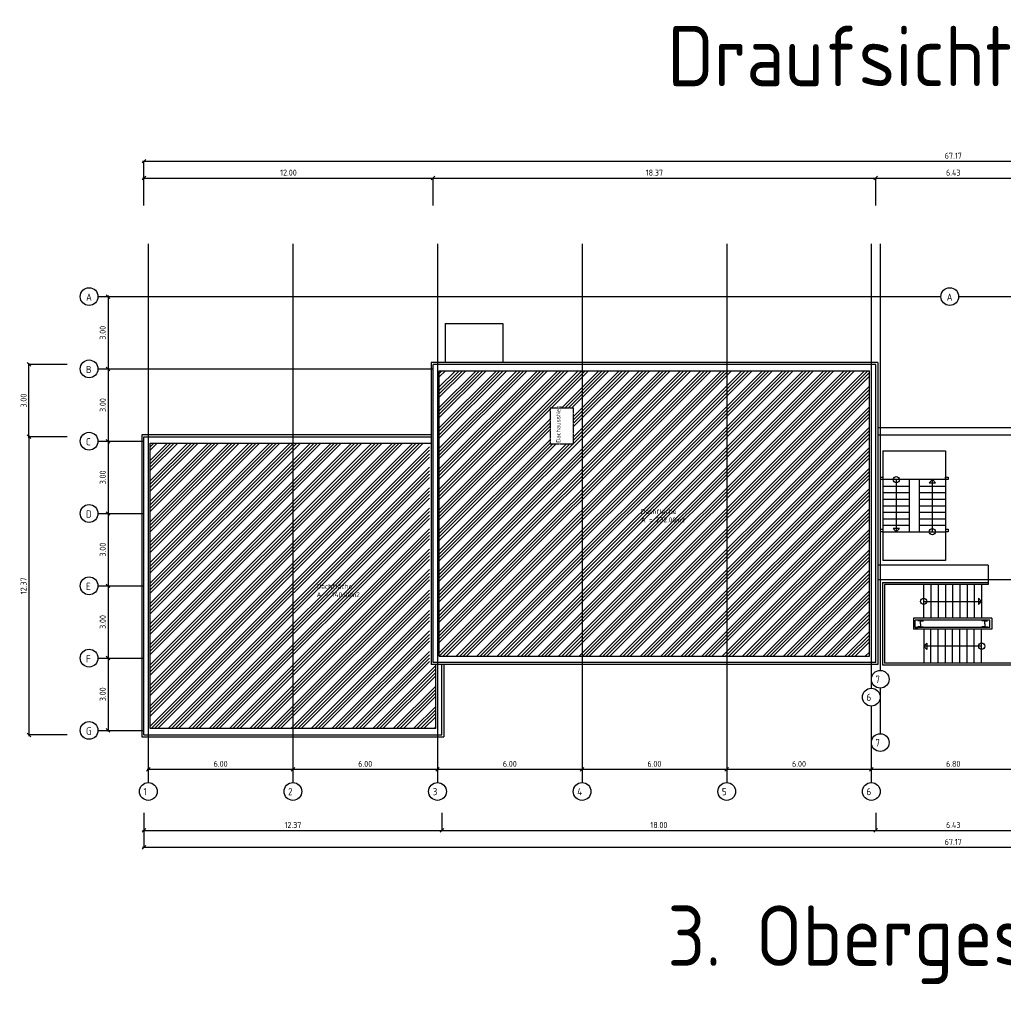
# Model space of a CAD drawing. Extents: x -112620 to -90450, y -13144 to 9644.
# Tile 33 of 34: x -107748 to -103667, y 5559 to 9644. Entities that reach past the tile are written whole.
import ezdxf

# ---------------------------------------------------------------- set-up
doc = ezdxf.new("R2010")
doc.units = 0
doc.header["$LTSCALE"] = 0.5
doc.header["$MEASUREMENT"] = 0
doc.linetypes.add('STRICHLINIE', pattern=[19.05, 12.7, -6.35])
doc.layers.get('0').update_dxf_attribs({"linetype": 'CONTINUOUS'})
doc.layers.get('DEFPOINTS').update_dxf_attribs({"linetype": 'CONTINUOUS'})
for name, color, linetype in [('BEMAS', 30, 'CONTINUOUS'), ('HILFSLINIE', 231, 'CONTINUOUS'), ('LAYER1NEUB', 10, 'CONTINUOUS'), ('SCHRAFF', 140, 'CONTINUOUS'), ('SCHRAFF1', 253, 'CONTINUOUS'), ('SCHRAFFB', 254, 'CONTINUOUS'), ('WÄNDES', 7, 'CONTINUOUS'), ('WÄRMEÜBER', 240, 'CONTINUOUS')]:
    doc.layers.add(name, color=color, linetype=linetype)
doc.styles.get("Standard").update_dxf_attribs({"font": 'isocp3.shx', "height": 25})
doc.dimstyles.new('M100', dxfattribs={"dimtxt": 35, "dimasz": 15, "dimexe": 5, "dimexo": 5, "dimgap": 10, "dimtad": 1, "dimlfac": 0.01, "dimzin": 0, "dimtxsty": 'STANDARD', "dimblk1": 'OBLIQUE', "dimblk2": 'OBLIQUE', "dimsah": 1, "dimcen": 2.5, "dimdle": 5, "dimazin": 3, "dimtfac": 1, "dimtmove": 0, "dimatfit": 3, "dimtolj": 1, "dimtzin": 0})

# ---------------------------------------------------------------- blocks, each defined once
blk = doc.blocks.new('_OBLIQUE')
at = {"color": 0, "linetype": 'BYBLOCK'}
blk.add_line((-0.5, -0.5), (0.5, 0.5), dxfattribs=at)
blk = doc.blocks.new('*D857')
at = {"color": 0, "linetype": 'BYBLOCK'}
for p, q in [((-107709.7, 7918.6), (-107709.7, 6671.6)), ((-104093, -5451.2), (-103918, -5451.2))]:
    blk.add_line(p, q, dxfattribs=at)
at = {"layer": 'DEFPOINTS', "color": 0, "linetype": 'BYBLOCK'}
for p in [(-107709.7, 7913.6), (-107709.7, 6676.6), (-107709.7, 6676.6), (-104088, -5451.2), (-103923, -5451.2), (-103923, -5451.2)]:
    blk.add_point(p, dxfattribs=at)
at = {"color": 0, "linetype": 'BYBLOCK', "xscale": 15, "yscale": 15, "zscale": 15}
for p, rotation in [((-107709.7, 7913.6), 90), ((-107709.7, 6676.6), 270), ((-104088, -5451.2), 180)]:
    blk.add_blockref('_OBLIQUE', p, dxfattribs=dict(at, rotation=rotation))
blk.add_blockref('_OBLIQUE', (-103923, -5451.2), dxfattribs=at)
at = {"color": 0, "linetype": 'BYBLOCK', "insert": (-107732.2, 7295.1), "char_height": 25, "attachment_point": 5, "rotation": 90}
blk.add_mtext('\\A1;12.37', dxfattribs=at)
at = {"color": 0, "linetype": 'BYBLOCK', "insert": (-104005.5, -5428.7), "char_height": 25, "attachment_point": 5}
blk.add_mtext('\\A1;1.65', dxfattribs=at)
blk = doc.blocks.new('*D858')
at = {"color": 0, "linetype": 'BYBLOCK'}
for p, q in [((-107709.7, 7908.6), (-107709.7, 8218.6)), ((-104843, -5451.2), (-104683, -5451.2))]:
    blk.add_line(p, q, dxfattribs=at)
at = {"layer": 'DEFPOINTS', "color": 0, "linetype": 'BYBLOCK'}
for p in [(-107709.7, 8213.6), (-107709.7, 8213.6), (-107709.7, 7913.6), (-104838, -5451.2), (-104688, -5451.2), (-104688, -5451.2)]:
    blk.add_point(p, dxfattribs=at)
at = {"color": 0, "linetype": 'BYBLOCK', "xscale": 15, "yscale": 15, "zscale": 15}
for p, rotation in [((-107709.7, 8213.6), 90), ((-107709.7, 7913.6), 270), ((-104838, -5451.2), 180)]:
    blk.add_blockref('_OBLIQUE', p, dxfattribs=dict(at, rotation=rotation))
blk.add_blockref('_OBLIQUE', (-104688, -5451.2), dxfattribs=at)
at = {"color": 0, "linetype": 'BYBLOCK', "insert": (-107732.2, 8063.6), "char_height": 25, "attachment_point": 5, "rotation": 90}
blk.add_mtext('\\A1;3.00', dxfattribs=at)
at = {"color": 0, "linetype": 'BYBLOCK', "insert": (-104763, -5428.7), "char_height": 25, "attachment_point": 5}
blk.add_mtext('\\A1;1.50', dxfattribs=at)
blk = doc.blocks.new('*D859')
at = {"color": 0, "linetype": 'BYBLOCK'}
for p, q in [((-100176.1, 8518.6), (-100176.1, 7908.6)), ((-104693, -5451.2), (-104083, -5451.2))]:
    blk.add_line(p, q, dxfattribs=at)
at = {"layer": 'DEFPOINTS', "color": 0, "linetype": 'BYBLOCK'}
for p in [(-100176.1, 8513.6), (-100176.1, 7913.6), (-100176.1, 7913.6), (-104688, -5451.2), (-104088, -5451.2), (-104088, -5451.2)]:
    blk.add_point(p, dxfattribs=at)
at = {"color": 0, "linetype": 'BYBLOCK', "xscale": 15, "yscale": 15, "zscale": 15}
for p, rotation in [((-100176.1, 8513.6), 90), ((-100176.1, 7913.6), 270), ((-104688, -5451.2), 180)]:
    blk.add_blockref('_OBLIQUE', p, dxfattribs=dict(at, rotation=rotation))
blk.add_blockref('_OBLIQUE', (-104088, -5451.2), dxfattribs=at)
at = {"color": 0, "linetype": 'BYBLOCK', "insert": (-100198.6, 8213.6), "char_height": 25, "attachment_point": 5, "rotation": 90}
blk.add_mtext('\\A1;6.00', dxfattribs=at)
at = {"color": 0, "linetype": 'BYBLOCK', "insert": (-104388, -5428.7), "char_height": 25, "attachment_point": 5}
blk.add_mtext('\\A1;6.00', dxfattribs=at)
blk = doc.blocks.new('*D860')
at = {"color": 0, "linetype": 'BYBLOCK'}
for p, q in [((-100176.1, 7918.6), (-100176.1, 6671.6)), ((-104833, -5451.2), (-105428, -5451.2))]:
    blk.add_line(p, q, dxfattribs=at)
at = {"layer": 'DEFPOINTS', "color": 0, "linetype": 'BYBLOCK'}
for p in [(-100176.1, 7913.6), (-100176.1, 6676.6), (-100176.1, 6676.6), (-105423, -5451.2), (-105423, -5451.2), (-104838, -5451.2)]:
    blk.add_point(p, dxfattribs=at)
at = {"color": 0, "linetype": 'BYBLOCK', "xscale": 15, "yscale": 15, "zscale": 15}
for p, rotation in [((-100176.1, 7913.6), 90), ((-100176.1, 6676.6), 270), ((-105423, -5451.2), 180)]:
    blk.add_blockref('_OBLIQUE', p, dxfattribs=dict(at, rotation=rotation))
blk.add_blockref('_OBLIQUE', (-104838, -5451.2), dxfattribs=at)
at = {"color": 0, "linetype": 'BYBLOCK', "insert": (-100198.6, 7295.1), "char_height": 25, "attachment_point": 5, "rotation": 90}
blk.add_mtext('\\A1;12.37', dxfattribs=at)
at = {"color": 0, "linetype": 'BYBLOCK', "insert": (-105130.5, -5428.7), "char_height": 25, "attachment_point": 5}
blk.add_mtext('\\A1;5.85', dxfattribs=at)
blk = doc.blocks.new('*D861')
at = {"color": 0, "linetype": 'BYBLOCK'}
for p, q in [((-103558, 8986.8), (-101711, 8986.8)), ((-105598, -5381.2), (-106038, -5381.2))]:
    blk.add_line(p, q, dxfattribs=at)
at = {"layer": 'DEFPOINTS', "color": 0, "linetype": 'BYBLOCK'}
for p in [(-103553, 8986.8), (-101716, 8986.8), (-101716, 8986.8), (-106033, -5381.2), (-106033, -5381.2), (-105603, -5381.2)]:
    blk.add_point(p, dxfattribs=at)
at = {"color": 0, "linetype": 'BYBLOCK', "xscale": 15, "yscale": 15, "zscale": 15, "rotation": 180}
for p in [(-103553, 8986.8), (-106033, -5381.2)]:
    blk.add_blockref('_OBLIQUE', p, dxfattribs=at)
at = {"color": 0, "linetype": 'BYBLOCK', "xscale": 15, "yscale": 15, "zscale": 15}
for p in [(-101716, 8986.8), (-105603, -5381.2)]:
    blk.add_blockref('_OBLIQUE', p, dxfattribs=at)
at = {"color": 0, "linetype": 'BYBLOCK', "char_height": 25, "attachment_point": 5}
for s, insert in [('\\A1;18.37', (-102634.5, 9009.3)), ('\\A1;4.30', (-105818, -5358.7))]:
    blk.add_mtext(s, dxfattribs=dict(at, insert=insert))
blk = doc.blocks.new('*D863')
at = {"color": 0, "linetype": 'BYBLOCK'}
blk.add_line((-104201, 8986.8), (-103548, 8986.8), dxfattribs=at)
at = {"layer": 'DEFPOINTS', "color": 0, "linetype": 'BYBLOCK'}
for p in [(-104196, 8986.8), (-103553, 8986.8), (-103553, 8986.8)]:
    blk.add_point(p, dxfattribs=at)
at = {"color": 0, "linetype": 'BYBLOCK', "xscale": 15, "yscale": 15, "zscale": 15, "rotation": 180}
blk.add_blockref('_OBLIQUE', (-104196, 8986.8), dxfattribs=at)
at = {"color": 0, "linetype": 'BYBLOCK', "xscale": 15, "yscale": 15, "zscale": 15}
blk.add_blockref('_OBLIQUE', (-103553, 8986.8), dxfattribs=at)
at = {"color": 0, "linetype": 'BYBLOCK', "insert": (-103874.5, 9009.3), "char_height": 25, "attachment_point": 5}
blk.add_mtext('\\A1;6.43', dxfattribs=at)
blk = doc.blocks.new('*D864')
at = {"color": 0, "linetype": 'BYBLOCK'}
blk.add_line((-106038, 8986.8), (-104191, 8986.8), dxfattribs=at)
at = {"layer": 'DEFPOINTS', "color": 0, "linetype": 'BYBLOCK'}
for p in [(-106033, 8986.8), (-104196, 8986.8), (-104196, 8986.8)]:
    blk.add_point(p, dxfattribs=at)
at = {"color": 0, "linetype": 'BYBLOCK', "xscale": 15, "yscale": 15, "zscale": 15, "rotation": 180}
blk.add_blockref('_OBLIQUE', (-106033, 8986.8), dxfattribs=at)
at = {"color": 0, "linetype": 'BYBLOCK', "xscale": 15, "yscale": 15, "zscale": 15}
blk.add_blockref('_OBLIQUE', (-104196, 8986.8), dxfattribs=at)
at = {"color": 0, "linetype": 'BYBLOCK', "insert": (-105114.5, 9009.3), "char_height": 25, "attachment_point": 5}
blk.add_mtext('\\A1;18.37', dxfattribs=at)
blk = doc.blocks.new('*D865')
at = {"color": 0, "linetype": 'BYBLOCK'}
blk.add_line((-107238, 8986.8), (-106028, 8986.8), dxfattribs=at)
at = {"layer": 'DEFPOINTS', "color": 0, "linetype": 'BYBLOCK'}
for p in [(-107233, 8986.8), (-106033, 8986.8), (-106033, 8986.8)]:
    blk.add_point(p, dxfattribs=at)
at = {"color": 0, "linetype": 'BYBLOCK', "xscale": 15, "yscale": 15, "zscale": 15, "rotation": 180}
blk.add_blockref('_OBLIQUE', (-107233, 8986.8), dxfattribs=at)
at = {"color": 0, "linetype": 'BYBLOCK', "xscale": 15, "yscale": 15, "zscale": 15}
blk.add_blockref('_OBLIQUE', (-106033, 8986.8), dxfattribs=at)
at = {"color": 0, "linetype": 'BYBLOCK', "insert": (-106633, 9009.3), "char_height": 25, "attachment_point": 5}
blk.add_mtext('\\A1;12.00', dxfattribs=at)
blk = doc.blocks.new('*D866')
at = {"color": 0, "linetype": 'BYBLOCK'}
blk.add_line((-107238, 9056.8), (-100511, 9056.8), dxfattribs=at)
at = {"layer": 'DEFPOINTS', "color": 0, "linetype": 'BYBLOCK'}
for p in [(-107233, 9056.8), (-100516, 9056.8), (-100516, 9056.8)]:
    blk.add_point(p, dxfattribs=at)
at = {"color": 0, "linetype": 'BYBLOCK', "xscale": 15, "yscale": 15, "zscale": 15, "rotation": 180}
blk.add_blockref('_OBLIQUE', (-107233, 9056.8), dxfattribs=at)
at = {"color": 0, "linetype": 'BYBLOCK', "xscale": 15, "yscale": 15, "zscale": 15}
blk.add_blockref('_OBLIQUE', (-100516, 9056.8), dxfattribs=at)
at = {"color": 0, "linetype": 'BYBLOCK', "insert": (-103874.5, 9079.3), "char_height": 25, "attachment_point": 5}
blk.add_mtext('\\A1;67.17', dxfattribs=at)
blk = doc.blocks.new('*D867')
at = {"color": 0, "linetype": 'BYBLOCK'}
blk.add_line((-107238, 6210.2), (-100511, 6210.2), dxfattribs=at)
at = {"layer": 'DEFPOINTS', "color": 0, "linetype": 'BYBLOCK'}
for p in [(-107233, 6210.2), (-100516, 6210.2), (-100516, 6210.2)]:
    blk.add_point(p, dxfattribs=at)
at = {"color": 0, "linetype": 'BYBLOCK', "xscale": 15, "yscale": 15, "zscale": 15, "rotation": 180}
blk.add_blockref('_OBLIQUE', (-107233, 6210.2), dxfattribs=at)
at = {"color": 0, "linetype": 'BYBLOCK', "xscale": 15, "yscale": 15, "zscale": 15}
blk.add_blockref('_OBLIQUE', (-100516, 6210.2), dxfattribs=at)
at = {"color": 0, "linetype": 'BYBLOCK', "insert": (-103874.5, 6232.7), "char_height": 25, "attachment_point": 5}
blk.add_mtext('\\A1;67.17', dxfattribs=at)
blk = doc.blocks.new('*D869')
at = {"color": 0, "linetype": 'BYBLOCK'}
blk.add_line((-106001, 6280.2), (-104191, 6280.2), dxfattribs=at)
at = {"layer": 'DEFPOINTS', "color": 0, "linetype": 'BYBLOCK'}
for p in [(-105996, 6280.2), (-104196, 6280.2), (-104196, 6280.2)]:
    blk.add_point(p, dxfattribs=at)
at = {"color": 0, "linetype": 'BYBLOCK', "xscale": 15, "yscale": 15, "zscale": 15, "rotation": 180}
blk.add_blockref('_OBLIQUE', (-105996, 6280.2), dxfattribs=at)
at = {"color": 0, "linetype": 'BYBLOCK', "xscale": 15, "yscale": 15, "zscale": 15}
blk.add_blockref('_OBLIQUE', (-104196, 6280.2), dxfattribs=at)
at = {"color": 0, "linetype": 'BYBLOCK', "insert": (-105096, 6302.7), "char_height": 25, "attachment_point": 5}
blk.add_mtext('\\A1;18.00', dxfattribs=at)
blk = doc.blocks.new('*D870')
at = {"color": 0, "linetype": 'BYBLOCK'}
blk.add_line((-104201, 6280.2), (-103548, 6280.2), dxfattribs=at)
at = {"layer": 'DEFPOINTS', "color": 0, "linetype": 'BYBLOCK'}
for p in [(-104196, 6280.2), (-103553, 6280.2), (-103553, 6280.2)]:
    blk.add_point(p, dxfattribs=at)
at = {"color": 0, "linetype": 'BYBLOCK', "xscale": 15, "yscale": 15, "zscale": 15, "rotation": 180}
blk.add_blockref('_OBLIQUE', (-104196, 6280.2), dxfattribs=at)
at = {"color": 0, "linetype": 'BYBLOCK', "xscale": 15, "yscale": 15, "zscale": 15}
blk.add_blockref('_OBLIQUE', (-103553, 6280.2), dxfattribs=at)
at = {"color": 0, "linetype": 'BYBLOCK', "insert": (-103874.5, 6302.7), "char_height": 25, "attachment_point": 5}
blk.add_mtext('\\A1;6.43', dxfattribs=at)
blk = doc.blocks.new('*D868')
at = {"color": 0, "linetype": 'BYBLOCK'}
blk.add_line((-107238, 6280.2), (-105991, 6280.2), dxfattribs=at)
at = {"layer": 'DEFPOINTS', "color": 0, "linetype": 'BYBLOCK'}
for p in [(-107233, 6280.2), (-105996, 6280.2), (-105996, 6280.2)]:
    blk.add_point(p, dxfattribs=at)
at = {"color": 0, "linetype": 'BYBLOCK', "xscale": 15, "yscale": 15, "zscale": 15, "rotation": 180}
blk.add_blockref('_OBLIQUE', (-107233, 6280.2), dxfattribs=at)
at = {"color": 0, "linetype": 'BYBLOCK', "xscale": 15, "yscale": 15, "zscale": 15}
blk.add_blockref('_OBLIQUE', (-105996, 6280.2), dxfattribs=at)
at = {"color": 0, "linetype": 'BYBLOCK', "insert": (-106614.5, 6302.7), "char_height": 25, "attachment_point": 5}
blk.add_mtext('\\A1;12.37', dxfattribs=at)
blk = doc.blocks.new('*D875')
at = {"color": 0, "linetype": 'BYBLOCK'}
blk.add_line((-106019.5, 2923.1), (-105409.5, 2923.1), dxfattribs=at)
at = {"layer": 'DEFPOINTS', "color": 0, "linetype": 'BYBLOCK'}
for p in [(-106014.5, 2923.1), (-105414.5, 2923.1), (-105414.5, 2923.1)]:
    blk.add_point(p, dxfattribs=at)
at = {"color": 0, "linetype": 'BYBLOCK', "xscale": 15, "yscale": 15, "zscale": 15, "rotation": 180}
blk.add_blockref('_OBLIQUE', (-106014.5, 2923.1), dxfattribs=at)
at = {"color": 0, "linetype": 'BYBLOCK', "xscale": 15, "yscale": 15, "zscale": 15}
blk.add_blockref('_OBLIQUE', (-105414.5, 2923.1), dxfattribs=at)
at = {"color": 0, "linetype": 'BYBLOCK', "insert": (-105714.5, 2945.6), "char_height": 25, "attachment_point": 5}
blk.add_mtext('\\A1;6.00', dxfattribs=at)
blk = doc.blocks.new('*D876')
at = {"color": 0, "linetype": 'BYBLOCK'}
blk.add_line((-105419.5, 2923.1), (-104809.5, 2923.1), dxfattribs=at)
at = {"layer": 'DEFPOINTS', "color": 0, "linetype": 'BYBLOCK'}
for p in [(-105414.5, 2923.1), (-104814.5, 2923.1), (-104814.5, 2923.1)]:
    blk.add_point(p, dxfattribs=at)
at = {"color": 0, "linetype": 'BYBLOCK', "xscale": 15, "yscale": 15, "zscale": 15, "rotation": 180}
blk.add_blockref('_OBLIQUE', (-105414.5, 2923.1), dxfattribs=at)
at = {"color": 0, "linetype": 'BYBLOCK', "xscale": 15, "yscale": 15, "zscale": 15}
blk.add_blockref('_OBLIQUE', (-104814.5, 2923.1), dxfattribs=at)
at = {"color": 0, "linetype": 'BYBLOCK', "insert": (-105114.5, 2945.6), "char_height": 25, "attachment_point": 5}
blk.add_mtext('\\A1;6.00', dxfattribs=at)
blk = doc.blocks.new('*D877')
at = {"color": 0, "linetype": 'BYBLOCK'}
blk.add_line((-104819.5, 2923.1), (-104209.5, 2923.1), dxfattribs=at)
at = {"layer": 'DEFPOINTS', "color": 0, "linetype": 'BYBLOCK'}
for p in [(-104814.5, 2923.1), (-104214.5, 2923.1), (-104214.5, 2923.1)]:
    blk.add_point(p, dxfattribs=at)
at = {"color": 0, "linetype": 'BYBLOCK', "xscale": 15, "yscale": 15, "zscale": 15, "rotation": 180}
blk.add_blockref('_OBLIQUE', (-104814.5, 2923.1), dxfattribs=at)
at = {"color": 0, "linetype": 'BYBLOCK', "xscale": 15, "yscale": 15, "zscale": 15}
blk.add_blockref('_OBLIQUE', (-104214.5, 2923.1), dxfattribs=at)
at = {"color": 0, "linetype": 'BYBLOCK', "insert": (-104514.5, 2945.6), "char_height": 25, "attachment_point": 5}
blk.add_mtext('\\A1;6.00', dxfattribs=at)
blk = doc.blocks.new('*D883')
at = {"color": 0, "linetype": 'BYBLOCK'}
blk.add_line((-104219.5, 2923.1), (-103529.5, 2923.1), dxfattribs=at)
at = {"layer": 'DEFPOINTS', "color": 0, "linetype": 'BYBLOCK'}
for p in [(-104214.5, 2923.1), (-103534.5, 2923.1), (-103534.5, 2923.1)]:
    blk.add_point(p, dxfattribs=at)
at = {"color": 0, "linetype": 'BYBLOCK', "xscale": 15, "yscale": 15, "zscale": 15, "rotation": 180}
blk.add_blockref('_OBLIQUE', (-104214.5, 2923.1), dxfattribs=at)
at = {"color": 0, "linetype": 'BYBLOCK', "xscale": 15, "yscale": 15, "zscale": 15}
blk.add_blockref('_OBLIQUE', (-103534.5, 2923.1), dxfattribs=at)
at = {"color": 0, "linetype": 'BYBLOCK', "insert": (-103874.5, 2945.6), "char_height": 25, "attachment_point": 5}
blk.add_mtext('\\A1;6.80', dxfattribs=at)
blk = doc.blocks.new('*D887')
at = {"color": 0, "linetype": 'BYBLOCK'}
blk.add_line((-107381.3, 4589.2), (-107381.3, 4279.2), dxfattribs=at)
at = {"layer": 'DEFPOINTS', "color": 0, "linetype": 'BYBLOCK'}
for p in [(-107381.3, 4584.2), (-107381.3, 4284.2), (-107381.3, 4284.2)]:
    blk.add_point(p, dxfattribs=at)
at = {"color": 0, "linetype": 'BYBLOCK', "xscale": 15, "yscale": 15, "zscale": 15}
for p, rotation in [((-107381.3, 4584.2), 90), ((-107381.3, 4284.2), 270)]:
    blk.add_blockref('_OBLIQUE', p, dxfattribs=dict(at, rotation=rotation))
at = {"color": 0, "linetype": 'BYBLOCK', "insert": (-107403.8, 4434.2), "char_height": 25, "attachment_point": 5, "rotation": 90}
blk.add_mtext('\\A1;3.00', dxfattribs=at)
blk = doc.blocks.new('*D888')
at = {"color": 0, "linetype": 'BYBLOCK'}
blk.add_line((-107381.3, 4889.2), (-107381.3, 4579.2), dxfattribs=at)
at = {"layer": 'DEFPOINTS', "color": 0, "linetype": 'BYBLOCK'}
for p in [(-107381.3, 4884.2), (-107381.3, 4584.2), (-107381.3, 4584.2)]:
    blk.add_point(p, dxfattribs=at)
at = {"color": 0, "linetype": 'BYBLOCK', "xscale": 15, "yscale": 15, "zscale": 15}
for p, rotation in [((-107381.3, 4884.2), 90), ((-107381.3, 4584.2), 270)]:
    blk.add_blockref('_OBLIQUE', p, dxfattribs=dict(at, rotation=rotation))
at = {"color": 0, "linetype": 'BYBLOCK', "insert": (-107403.8, 4734.2), "char_height": 25, "attachment_point": 5, "rotation": 90}
blk.add_mtext('\\A1;3.00', dxfattribs=at)
blk = doc.blocks.new('*D889')
at = {"color": 0, "linetype": 'BYBLOCK'}
blk.add_line((-107381.3, 4289.2), (-107381.3, 3979.2), dxfattribs=at)
at = {"layer": 'DEFPOINTS', "color": 0, "linetype": 'BYBLOCK'}
for p in [(-107381.3, 4284.2), (-107381.3, 3984.2), (-107381.3, 3984.2)]:
    blk.add_point(p, dxfattribs=at)
at = {"color": 0, "linetype": 'BYBLOCK', "xscale": 15, "yscale": 15, "zscale": 15}
for p, rotation in [((-107381.3, 4284.2), 90), ((-107381.3, 3984.2), 270)]:
    blk.add_blockref('_OBLIQUE', p, dxfattribs=dict(at, rotation=rotation))
at = {"color": 0, "linetype": 'BYBLOCK', "insert": (-107403.8, 4134.2), "char_height": 25, "attachment_point": 5, "rotation": 90}
blk.add_mtext('\\A1;3.00', dxfattribs=at)
blk = doc.blocks.new('*D873')
at = {"color": 0, "linetype": 'BYBLOCK'}
blk.add_line((-107219.5, 2923.1), (-106609.5, 2923.1), dxfattribs=at)
at = {"layer": 'DEFPOINTS', "color": 0, "linetype": 'BYBLOCK'}
for p in [(-107214.5, 2923.1), (-106614.5, 2923.1), (-106614.5, 2923.1)]:
    blk.add_point(p, dxfattribs=at)
at = {"color": 0, "linetype": 'BYBLOCK', "xscale": 15, "yscale": 15, "zscale": 15, "rotation": 180}
blk.add_blockref('_OBLIQUE', (-107214.5, 2923.1), dxfattribs=at)
at = {"color": 0, "linetype": 'BYBLOCK', "xscale": 15, "yscale": 15, "zscale": 15}
blk.add_blockref('_OBLIQUE', (-106614.5, 2923.1), dxfattribs=at)
at = {"color": 0, "linetype": 'BYBLOCK', "insert": (-106914.5, 2945.6), "char_height": 25, "attachment_point": 5}
blk.add_mtext('\\A1;6.00', dxfattribs=at)
blk = doc.blocks.new('*D884')
at = {"color": 0, "linetype": 'BYBLOCK'}
blk.add_line((-107381.3, 3389.2), (-107381.3, 3079.2), dxfattribs=at)
at = {"layer": 'DEFPOINTS', "color": 0, "linetype": 'BYBLOCK'}
for p in [(-107381.3, 3384.2), (-107381.3, 3084.2), (-107381.3, 3084.2)]:
    blk.add_point(p, dxfattribs=at)
at = {"color": 0, "linetype": 'BYBLOCK', "xscale": 15, "yscale": 15, "zscale": 15}
for p, rotation in [((-107381.3, 3384.2), 90), ((-107381.3, 3084.2), 270)]:
    blk.add_blockref('_OBLIQUE', p, dxfattribs=dict(at, rotation=rotation))
at = {"color": 0, "linetype": 'BYBLOCK', "insert": (-107403.8, 3234.2), "char_height": 25, "attachment_point": 5, "rotation": 90}
blk.add_mtext('\\A1;3.00', dxfattribs=at)
blk = doc.blocks.new('*D885')
at = {"color": 0, "linetype": 'BYBLOCK'}
blk.add_line((-107381.3, 3689.2), (-107381.3, 3379.2), dxfattribs=at)
at = {"layer": 'DEFPOINTS', "color": 0, "linetype": 'BYBLOCK'}
for p in [(-107381.3, 3684.2), (-107381.3, 3384.2), (-107381.3, 3384.2)]:
    blk.add_point(p, dxfattribs=at)
at = {"color": 0, "linetype": 'BYBLOCK', "xscale": 15, "yscale": 15, "zscale": 15}
for p, rotation in [((-107381.3, 3684.2), 90), ((-107381.3, 3384.2), 270)]:
    blk.add_blockref('_OBLIQUE', p, dxfattribs=dict(at, rotation=rotation))
at = {"color": 0, "linetype": 'BYBLOCK', "insert": (-107403.8, 3534.2), "char_height": 25, "attachment_point": 5, "rotation": 90}
blk.add_mtext('\\A1;3.00', dxfattribs=at)
blk = doc.blocks.new('*D886')
at = {"color": 0, "linetype": 'BYBLOCK'}
blk.add_line((-107381.3, 3989.2), (-107381.3, 3679.2), dxfattribs=at)
at = {"layer": 'DEFPOINTS', "color": 0, "linetype": 'BYBLOCK'}
for p in [(-107381.3, 3984.2), (-107381.3, 3684.2), (-107381.3, 3684.2)]:
    blk.add_point(p, dxfattribs=at)
at = {"color": 0, "linetype": 'BYBLOCK', "xscale": 15, "yscale": 15, "zscale": 15}
for p, rotation in [((-107381.3, 3984.2), 90), ((-107381.3, 3684.2), 270)]:
    blk.add_blockref('_OBLIQUE', p, dxfattribs=dict(at, rotation=rotation))
at = {"color": 0, "linetype": 'BYBLOCK', "insert": (-107403.8, 3834.2), "char_height": 25, "attachment_point": 5, "rotation": 90}
blk.add_mtext('\\A1;3.00', dxfattribs=at)
blk = doc.blocks.new('*D874')
at = {"color": 0, "linetype": 'BYBLOCK'}
blk.add_line((-106619.5, 2923.1), (-106009.5, 2923.1), dxfattribs=at)
at = {"layer": 'DEFPOINTS', "color": 0, "linetype": 'BYBLOCK'}
for p in [(-106614.5, 2923.1), (-106014.5, 2923.1), (-106014.5, 2923.1)]:
    blk.add_point(p, dxfattribs=at)
at = {"color": 0, "linetype": 'BYBLOCK', "xscale": 15, "yscale": 15, "zscale": 15, "rotation": 180}
blk.add_blockref('_OBLIQUE', (-106614.5, 2923.1), dxfattribs=at)
at = {"color": 0, "linetype": 'BYBLOCK', "xscale": 15, "yscale": 15, "zscale": 15}
blk.add_blockref('_OBLIQUE', (-106014.5, 2923.1), dxfattribs=at)
at = {"color": 0, "linetype": 'BYBLOCK', "insert": (-106314.5, 2945.6), "char_height": 25, "attachment_point": 5}
blk.add_mtext('\\A1;6.00', dxfattribs=at)

msp = doc.modelspace()

# ---------------------------------------------------------------- hatches: boundary and pattern name
at = {"layer": 'SCHRAFF1'}
h = msp.add_hatch(dxfattribs=at)
h.set_pattern_fill('ANSI34', color=256, scale=80, style=0)
h.paths.add_polyline_path([(-106007.01, 8187.58), (-106007.01, 7002.58), (-104222.01, 7002.58), (-104222.01, 8187.58)])
h.paths.add_polyline_path([(-105450.01, 7883.58), (-105547.01, 7883.58), (-105547.01, 8032.58), (-105450.01, 8032.58)], flags=16)
h.paths.add_polyline_path([(-105172.864, 7554.016), (-105011.747, 7554.016), (-105011.747, 7583.764), (-105172.864, 7583.764)], flags=24)
h.paths.add_polyline_path([(-105172.976, 7588.022), (-105038.837, 7588.022), (-105038.837, 7618.439), (-105172.976, 7618.439)], flags=24)
h = msp.add_hatch(dxfattribs=at)
h.set_pattern_fill('ANSI34', color=256, scale=80, style=0)
h.set_pattern_definition([(45, (1e-11, 3610.85), (-42.426407, 42.426407), []), (45, (14.14, 3610.85), (-42.426407, 42.426407), []), (45, (28.284, 3610.85), (-42.426407, 42.426407), []), (45, (42.426, 3610.85), (-42.426407, 42.426407), [])])
h.paths.add_polyline_path([(-106614.51, 7887.58), (-107207.01, 7887.58), (-107207.01, 6702.58), (-106614.51, 6702.58)])
h.paths.add_polyline_path([(-106614.51, 6702.58), (-106022.01, 6702.58), (-106022.01, 6961.58), (-106048.01, 6961.58), (-106048.01, 7887.58), (-106614.51, 7887.58)])
h.paths.add_polyline_path([(-106517.973, 7244.558), (-106359.266, 7244.558), (-106359.266, 7273.076), (-106517.973, 7273.076)], flags=24)
h.paths.add_polyline_path([(-106518.29, 7277.539), (-106384.151, 7277.539), (-106384.151, 7307.956), (-106518.29, 7307.956)], flags=24)

# ---------------------------------------------------------------- linework, layer by layer
at = {"layer": 'HILFSLINIE'}
for p, q in [((-107214.51, 8713.58), (-107214.51, 6478.721)), ((-106614.51, 8713.58), (-106614.51, 6478.721)), ((-106014.51, 8713.58), (-106014.51, 6478.721)), ((-105414.51, 8713.58), (-105414.51, 6478.721)), ((-104814.51, 8713.58), (-104814.51, 6478.721)), ((-104214.51, 8713.58), (-104214.51, 6870.05)), ((-104177.51, 8713.58), (-104177.51, 6944.134)), ((-107422.592, 8495.08), (-103925.799, 8495.08)), ((-103852.06, 8495.08), (-103553.01, 8495.08)), ((-107422.592, 8195.08), (-106033.01, 8195.08)), ((-107422.592, 7895.08), (-107233.01, 7895.08)), ((-107422.592, 7595.08), (-107233.01, 7595.08)), ((-107422.592, 7295.08), (-107233.01, 7295.08)), ((-107422.592, 6995.08), (-107233.01, 6995.08)), ((-104177.51, 6870.395), (-104177.51, 6681.436)), ((-104214.51, 6796.312), (-104214.51, 6478.721)), ((-107422.592, 6695.08), (-107233.01, 6695.08))]:
    msp.add_line(p, q, dxfattribs=at)
for centre in [(-107460.194, 8495.08), (-103888.929, 8495.08), (-107460.194, 8195.08), (-107460.194, 7895.08), (-107460.194, 7595.08), (-107460.194, 7295.08), (-107460.194, 6995.08), (-104177.51, 6907.265), (-104214.51, 6833.181), (-107460.194, 6695.08), (-104177.51, 6644.566), (-107214.51, 6441.851), (-106614.51, 6441.851), (-106014.51, 6441.851), (-105414.51, 6441.851), (-104814.51, 6441.851), (-104214.51, 6441.851)]:
    msp.add_circle(centre, 36.869, dxfattribs=at)
at = {"layer": 'LAYER1NEUB'}
msp.add_line((-103729.01, 7321.58), (-103724.51, 7321.58), dxfattribs=at)
at = {"layer": 'SCHRAFF'}
for p, q in [((-107233.01, 8873.037), (-107233.01, 9056.837)), ((-106033.01, 8873.037), (-106033.01, 8986.837)), ((-104196.01, 8873.037), (-104196.01, 8986.837)), ((-107551.331, 8213.58), (-107709.687, 8213.58)), ((-107551.331, 7913.58), (-107709.687, 7913.58)), ((-107551.331, 6676.58), (-107709.687, 6676.58)), ((-107233.01, 6353.212), (-107233.01, 6210.23)), ((-105996.01, 6353.212), (-105996.01, 6280.23)), ((-104196.01, 6353.212), (-104196.01, 6280.23))]:
    msp.add_line(p, q, dxfattribs=at)
at = {"layer": 'SCHRAFF', "linetype": 'STRICHLINIE', "ltscale": 0.5}
for p, q in [((-105450.01, 8032.58), (-105547.01, 8032.58)), ((-105547.01, 8032.58), (-105547.01, 7883.58)), ((-105450.01, 7883.58), (-105450.01, 8032.58)), ((-105547.01, 7883.58), (-105450.01, 7883.58))]:
    msp.add_line(p, q, dxfattribs=at)
at = {"layer": 'SCHRAFF1'}
for p, q in [((-106041.01, 8221.58), (-106041.01, 6968.58)), ((-104188.01, 8221.58), (-106041.01, 8221.58)), ((-104188.01, 8221.58), (-104188.01, 6968.58)), ((-106007.01, 7002.58), (-106007.01, 8187.58)), ((-106007.01, 8187.58), (-104222.01, 8187.58)), ((-104222.01, 7002.58), (-104222.01, 8187.58)), ((-107241.01, 7921.58), (-107241.01, 6668.58)), ((-106041.01, 7921.58), (-107241.01, 7921.58)), ((-107207.01, 7887.58), (-106041.01, 7887.58)), ((-107207.01, 6702.58), (-107207.01, 7887.58)), ((-106007.01, 7002.58), (-104222.01, 7002.58)), ((-104188.01, 6968.58), (-106041.01, 6968.58)), ((-106022.01, 6702.58), (-106022.01, 6968.58)), ((-105988.01, 6968.58), (-105988.01, 6668.58)), ((-106022.01, 6702.58), (-107207.01, 6702.58)), ((-107241.01, 6668.58), (-105988.01, 6668.58))]:
    msp.add_line(p, q, dxfattribs=at)
at = {"layer": 'SCHRAFFB'}
for p, q in [((-105983.01, 8383.58), (-105743.01, 8383.58)), ((-105983.01, 8383.58), (-105983.01, 8221.58)), ((-105743.01, 8383.58), (-105743.01, 8221.58)), ((-104188.01, 7951.58), (-103561.01, 7951.58)), ((-104188.01, 7921.58), (-103561.01, 7921.58)), ((-104166.01, 7855.58), (-104166.01, 7399.58)), ((-104166.01, 7855.58), (-103906.01, 7855.58)), ((-103906.01, 7855.58), (-103906.01, 7399.58)), ((-104176.01, 7735.58), (-104176.01, 7745.58)), ((-104176.01, 7745.58), (-104166.01, 7745.58)), ((-104166.01, 7735.58), (-104176.01, 7735.58)), ((-103906.01, 7735.58), (-104166.01, 7735.58)), ((-104111.01, 7735.58), (-104111.01, 7519.58)), ((-104056.01, 7519.58), (-104056.01, 7735.58)), ((-103906.01, 7735.58), (-104016.01, 7735.58)), ((-104016.01, 7735.58), (-104016.01, 7519.58)), ((-103961.01, 7735.58), (-103974.164, 7722.507)), ((-103974.164, 7722.507), (-103947.857, 7722.507)), ((-103961.01, 7519.58), (-103961.01, 7735.58)), ((-103961.01, 7735.58), (-103947.857, 7722.507)), ((-103906.01, 7735.58), (-103906.01, 7745.58)), ((-103906.01, 7745.58), (-103896.01, 7745.58)), ((-103896.01, 7735.58), (-103906.01, 7735.58)), ((-103896.01, 7745.58), (-103896.01, 7735.58)), ((-104166.01, 7708.58), (-104056.01, 7708.58)), ((-104166.01, 7681.58), (-104056.01, 7681.58)), ((-104016.01, 7708.58), (-103906.01, 7708.58)), ((-104016.01, 7681.58), (-103906.01, 7681.58)), ((-104166.01, 7654.58), (-104056.01, 7654.58)), ((-104016.01, 7654.58), (-103906.01, 7654.58)), ((-104166.01, 7627.58), (-104056.01, 7627.58)), ((-104166.01, 7600.58), (-104056.01, 7600.58)), ((-104016.01, 7627.58), (-103906.01, 7627.58)), ((-104016.01, 7600.58), (-103906.01, 7600.58)), ((-104166.01, 7573.58), (-104056.01, 7573.58)), ((-104016.01, 7573.58), (-103906.01, 7573.58)), ((-104176.01, 7519.58), (-104176.01, 7529.58)), ((-104176.01, 7529.58), (-104166.01, 7529.58)), ((-104166.01, 7519.58), (-104176.01, 7519.58)), ((-104166.01, 7546.58), (-104056.01, 7546.58)), ((-104166.01, 7519.58), (-103906.01, 7519.58)), ((-104111.01, 7519.58), (-104124.164, 7532.654)), ((-104097.857, 7532.654), (-104124.164, 7532.654)), ((-104111.01, 7519.58), (-104097.857, 7532.654)), ((-104016.01, 7546.58), (-103906.01, 7546.58)), ((-103906.01, 7529.58), (-103896.01, 7529.58)), ((-103896.01, 7519.58), (-103906.01, 7519.58)), ((-103896.01, 7529.58), (-103896.01, 7519.58)), ((-103906.01, 7399.58), (-104166.01, 7399.58)), ((-103729.01, 7380.58), (-104188.01, 7380.58)), ((-103729.01, 7380.58), (-103729.01, 7300.58)), ((-104188.01, 7321.58), (-103561.01, 7321.58)), ((-104168.01, 7308.58), (-103729.01, 7308.58)), ((-104168.01, 7308.58), (-104168.01, 6966.58)), ((-104160.01, 7300.58), (-104160.01, 6974.58)), ((-103729.01, 7300.58), (-104160.01, 7300.58)), ((-103997.01, 7160.58), (-103997.01, 7300.58)), ((-103967.01, 7300.58), (-103967.01, 7160.58)), ((-103937.01, 7300.58), (-103937.01, 7160.58)), ((-103907.01, 7300.58), (-103907.01, 7160.58)), ((-103877.01, 7300.58), (-103877.01, 7160.58)), ((-103847.01, 7300.58), (-103847.01, 7160.58)), ((-103817.01, 7300.58), (-103817.01, 7160.58)), ((-103787.01, 7300.58), (-103787.01, 7160.58)), ((-103757.01, 7300.58), (-103757.01, 7160.58)), ((-103997.01, 7230.58), (-103757.01, 7230.58)), ((-103757.01, 7230.58), (-103770.084, 7243.734)), ((-103770.084, 7243.734), (-103770.084, 7217.427)), ((-103757.01, 7230.58), (-103770.084, 7217.427)), ((-103714.01, 7160.58), (-104040.01, 7160.58)), ((-104040.01, 7160.58), (-104040.01, 7114.58)), ((-103722.01, 7152.58), (-104032.01, 7152.58)), ((-104032.01, 7122.58), (-104032.01, 7152.58)), ((-104010.01, 7149.58), (-104022.01, 7149.58)), ((-104010.01, 7137.58), (-104010.01, 7149.58)), ((-104010.01, 7149.58), (-103998.01, 7149.58)), ((-103744.01, 7149.58), (-103756.01, 7149.58)), ((-103744.01, 7137.58), (-103744.01, 7149.58)), ((-103744.01, 7149.58), (-103732.01, 7149.58)), ((-103722.01, 7122.58), (-103722.01, 7152.58)), ((-103714.01, 7160.58), (-103714.01, 7114.58)), ((-103714.01, 7114.58), (-104040.01, 7114.58)), ((-103722.01, 7122.58), (-104032.01, 7122.58)), ((-104032.01, 7122.58), (-104022.01, 7122.58)), ((-104010.01, 7125.58), (-104022.01, 7125.58)), ((-104010.01, 7137.58), (-104010.01, 7125.58)), ((-104010.01, 7125.58), (-103998.01, 7125.58)), ((-103997.01, 7114.58), (-103997.01, 6974.58)), ((-103967.01, 6974.58), (-103967.01, 7114.58)), ((-103937.01, 6974.58), (-103937.01, 7114.58)), ((-103907.01, 6974.58), (-103907.01, 7114.58)), ((-103877.01, 6974.58), (-103877.01, 7114.58)), ((-103847.01, 6974.58), (-103847.01, 7114.58)), ((-103817.01, 6974.58), (-103817.01, 7114.58)), ((-103787.01, 6974.58), (-103787.01, 7114.58)), ((-103757.01, 6974.58), (-103757.01, 7114.58)), ((-103744.01, 7125.58), (-103756.01, 7125.58)), ((-103744.01, 7137.58), (-103744.01, 7125.58)), ((-103744.01, 7125.58), (-103732.01, 7125.58)), ((-103997.01, 7044.58), (-103983.937, 7057.734)), ((-103757.01, 7044.58), (-103997.01, 7044.58)), ((-103997.01, 7044.58), (-103983.937, 7031.427)), ((-103983.937, 7057.734), (-103983.937, 7031.427)), ((-104168.01, 6966.58), (-103586.01, 6966.58)), ((-103594.01, 6974.58), (-104160.01, 6974.58))]:
    msp.add_line(p, q, dxfattribs=at)
for centre in [(-104111.01, 7735.58), (-103961.01, 7519.58), (-103997.01, 7230.58), (-103757.01, 7044.58)]:
    msp.add_circle(centre, 13.018, dxfattribs=at)
at = {"layer": 'WÄRMEÜBER'}
for p, q in [((-106033.01, 6976.58), (-106033.01, 8213.58)), ((-104196.01, 8213.58), (-106033.01, 8213.58)), ((-104196.01, 6976.58), (-104196.01, 8213.58)), ((-107233.01, 6676.58), (-107233.01, 7913.58)), ((-107233.01, 7913.58), (-106041.01, 7913.58)), ((-104196.01, 6976.58), (-106033.01, 6976.58)), ((-105996.01, 6676.58), (-105996.01, 6968.58)), ((-107233.01, 6676.58), (-105996.01, 6676.58))]:
    msp.add_line(p, q, dxfattribs=at)

# ---------------------------------------------------------------- texts
at = {"layer": 'HILFSLINIE'}
for s, p in [('A', (-107472.88, 8477.656)), ('A', (-103901.615, 8477.656)), ('B', (-107472.88, 8177.656)), ('C', (-107472.88, 7877.656)), ('D', (-107472.88, 7577.656)), ('E', (-107472.88, 7277.656)), ('F', (-107472.88, 6977.656)), ('7', (-104197.499, 6891.78)), ('6', (-104234.499, 6817.696)), ('G', (-107472.88, 6677.656)), ('7', (-104197.499, 6629.082)), ('1', (-107234.499, 6426.367)), ('2', (-106634.499, 6426.367)), ('3', (-106034.499, 6426.367)), ('4', (-105434.499, 6426.367)), ('5', (-104834.499, 6426.367)), ('6', (-104234.499, 6426.367))]:
    msp.add_text(s, height=30, dxfattribs=at).set_placement(p)
at = {"layer": 'SCHRAFF'}
msp.add_text('Dachausstieg', height=17.5, rotation=90, dxfattribs=at).set_placement((-105504.793, 7888.663))
for s, p in [('Dachfläche', (-105170.906, 7593.231)), ('A = 232.00m2', (-105170.906, 7558.802)), ('Dachfläche', (-106516.22, 7282.747)), ('A = 140.00m2', (-106516.22, 7248.319))]:
    msp.add_text(s, height=20, dxfattribs=at).set_placement(p)
at = {"layer": 'WÄNDES'}
for s, p in [('Draufsicht Dach', (-105060.783, 9367.885)), ('3. Obergeschoss', (-105060.783, 5718.396))]:
    msp.add_text(s, height=250, dxfattribs=at).set_placement(p)

# ---------------------------------------------------------------- dimensions: what is measured, and where the dimension line sits
at = {"layer": 'BEMAS'}
for base, p1, p2, picture, middle in [((-106033.01, -5381.182), (-105603.01, -5381.182), (-106033.01, -5381.182), '*D861', (-105818.01, -5358.682)), ((-104088.01, -5451.182), (-104688.01, -5451.182), (-104088.01, -5451.182), '*D859', (-104388.01, -5428.682)), ((-104688.01, -5451.182), (-104838.01, -5451.182), (-104688.01, -5451.182), '*D858', (-104763.01, -5428.682)), ((-103923.01, -5451.182), (-104088.01, -5451.182), (-103923.01, -5451.182), '*D857', (-104005.51, -5428.682)), ((-105423.01, -5451.182), (-104838.01, -5451.182), (-105423.01, -5451.182), '*D860', (-105130.51, -5428.682))]:
    dim = msp.add_linear_dim(base=base, p1=p1, p2=p2, dimstyle='M100', dxfattribs=at)
    dim.commit()
    dim.dimension.update_dxf_attribs({"geometry": picture, "text_midpoint": middle})
at = {"layer": 'HILFSLINIE'}
for base, p1, p2, picture, middle in [((-107381.313, 8195.08), (-107381.313, 8495.08), (-107381.313, 8195.08), '*D888', (-107403.813, 8345.08)), ((-107381.313, 7895.08), (-107381.313, 8195.08), (-107381.313, 7895.08), '*D887', (-107403.813, 8045.08)), ((-107381.313, 7595.08), (-107381.313, 7895.08), (-107381.313, 7595.08), '*D889', (-107403.813, 7745.08)), ((-107381.313, 7295.08), (-107381.313, 7595.08), (-107381.313, 7295.08), '*D886', (-107403.813, 7445.08)), ((-107381.313, 6995.08), (-107381.313, 7295.08), (-107381.313, 6995.08), '*D885', (-107403.813, 7145.08)), ((-107381.313, 6695.08), (-107381.313, 6995.08), (-107381.313, 6695.08), '*D884', (-107403.813, 6845.08))]:
    dim = msp.add_linear_dim(base=base, p1=p1, p2=p2, angle=90, dimstyle='M100', dxfattribs=at)
    dim.commit()
    dim.dimension.update_dxf_attribs({"geometry": picture, "text_midpoint": middle, "insert": (0, 3610.851)})
for base, p1, p2, picture, middle in [((-106614.51, 6533.951), (-107214.51, 6533.951), (-106614.51, 6533.951), '*D873', (-106914.51, 6556.451)), ((-106014.51, 6533.951), (-106614.51, 6533.951), (-106014.51, 6533.951), '*D874', (-106314.51, 6556.451)), ((-105414.51, 6533.951), (-106014.51, 6533.951), (-105414.51, 6533.951), '*D875', (-105714.51, 6556.451)), ((-104814.51, 6533.951), (-105414.51, 6533.951), (-104814.51, 6533.951), '*D876', (-105114.51, 6556.451)), ((-104214.51, 6533.951), (-104814.51, 6533.951), (-104214.51, 6533.951), '*D877', (-104514.51, 6556.451)), ((-103534.51, 6533.951), (-104214.51, 6533.951), (-103534.51, 6533.951), '*D883', (-103874.51, 6556.451))]:
    dim = msp.add_linear_dim(base=base, p1=p1, p2=p2, dimstyle='M100', dxfattribs=at)
    dim.commit()
    dim.dimension.update_dxf_attribs({"geometry": picture, "text_midpoint": middle, "insert": (0, 3610.851)})
at = {"layer": 'SCHRAFF'}
for base, p1, p2, picture, middle in [((-100516.01, 9056.837), (-107233.01, 9056.837), (-100516.01, 9056.837), '*D866', (-103874.51, 9079.337)), ((-106033.01, 8986.837), (-107233.01, 8986.837), (-106033.01, 8986.837), '*D865', (-106633.01, 9009.339)), ((-101716.01, 8986.837), (-103553.01, 8986.837), (-101716.01, 8986.837), '*D861', (-102634.51, 9009.337)), ((-104196.01, 8986.837), (-106033.01, 8986.837), (-104196.01, 8986.837), '*D864', (-105114.51, 9009.337)), ((-103553.01, 8986.837), (-104196.01, 8986.837), (-103553.01, 8986.837), '*D863', (-103874.51, 9009.337)), ((-105996.01, 6280.23), (-107233.01, 6280.23), (-105996.01, 6280.23), '*D868', (-106614.51, 6302.732)), ((-104196.01, 6280.23), (-105996.01, 6280.23), (-104196.01, 6280.23), '*D869', (-105096.01, 6302.73)), ((-103553.01, 6280.23), (-104196.01, 6280.23), (-103553.01, 6280.23), '*D870', (-103874.51, 6302.73)), ((-100516.01, 6210.23), (-107233.01, 6210.23), (-100516.01, 6210.23), '*D867', (-103874.51, 6232.73))]:
    dim = msp.add_linear_dim(base=base, p1=p1, p2=p2, dimstyle='M100', dxfattribs=at)
    dim.commit()
    dim.dimension.update_dxf_attribs({"geometry": picture, "text_midpoint": middle})
for base, p1, p2, picture, middle in [((-100176.052, 7913.58), (-100176.052, 8513.58), (-100176.052, 7913.58), '*D859', (-100198.552, 8213.58)), ((-107709.687, 8213.58), (-107709.687, 7913.58), (-107709.687, 8213.58), '*D858', (-107732.187, 8063.58)), ((-107709.687, 6676.58), (-107709.687, 7913.58), (-107709.687, 6676.58), '*D857', (-107732.189, 7295.08)), ((-100176.052, 6676.58), (-100176.052, 7913.58), (-100176.052, 6676.58), '*D860', (-100198.555, 7295.08))]:
    dim = msp.add_linear_dim(base=base, p1=p1, p2=p2, angle=90, dimstyle='M100', dxfattribs=at)
    dim.commit()
    dim.dimension.update_dxf_attribs({"geometry": picture, "text_midpoint": middle})

doc.saveas('drawing.dxf')
